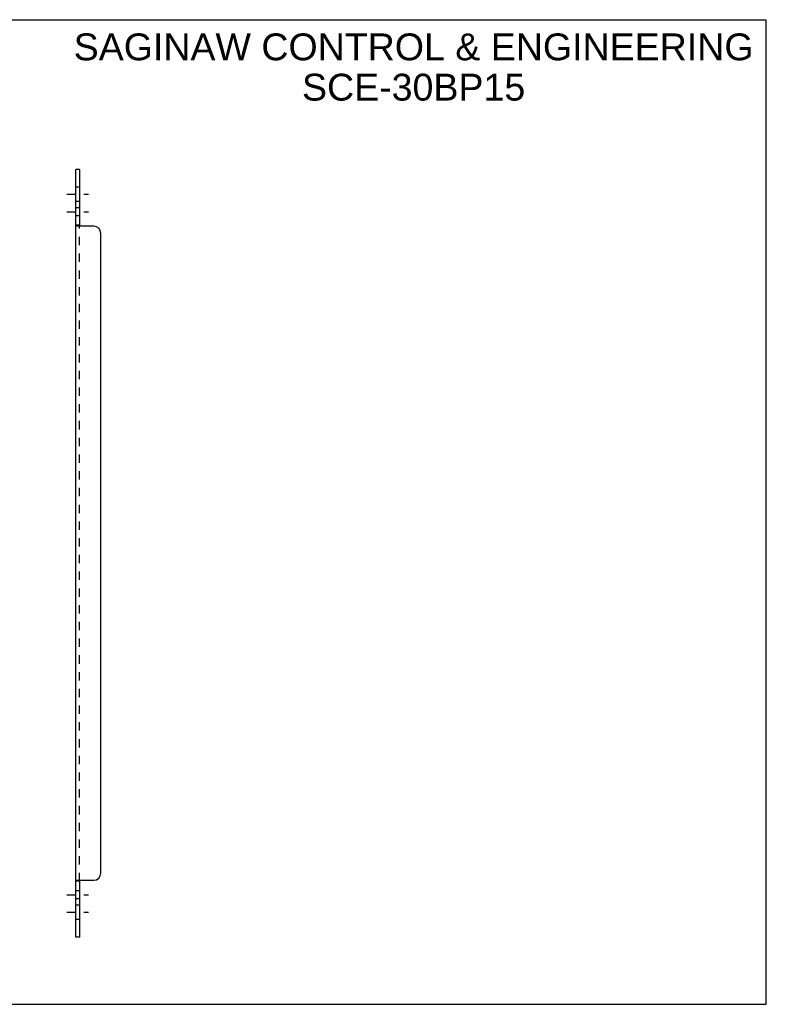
# Model space of a CAD drawing. Header units: inches. Extents: x 0 to 53.5, y 0 to 34.6.
# Tile 2 of 2: x 27.3 to 53.5, y 0 to 34.6. Entities that reach past the tile are written whole.
import ezdxf

# ---------------------------------------------------------------- set-up
doc = ezdxf.new("R2010")
doc.units = ezdxf.units.IN
doc.header["$LTSCALE"] = 2.943099
doc.header["$MEASUREMENT"] = 0
doc.linetypes.add('DASHED', pattern=[0.2, 0.1, -0.1])
doc.linetypes.add('HIDDEN', pattern=[0.2, 0.1, -0.1])
doc.layers.get('0').update_dxf_attribs({"linetype": 'CONTINUOUS'})
doc.layers.add('DEFAULT_2', color=8, linetype='HIDDEN')
doc.layers.add('DIMENSIONS', color=7, linetype='CONTINUOUS')
doc.styles.get("Standard").update_dxf_attribs({"font": 'arial.ttf'})

msp = doc.modelspace()

# ---------------------------------------------------------------- linework, layer by layer
at = {"color": 7, "linetype": 'Continuous'}
for p, q in [((0, 34.625), (53.511, 34.625)), ((53.511, 0), (53.511, 34.625)), ((29.374, 29.361), (29.249, 29.361)), ((29.374, 29.361), (29.374, 27.396)), ((29.374, 27.396), (29.249, 27.396)), ((29.374, 4.326), (29.249, 4.326)), ((29.374, 4.326), (29.374, 2.361)), ((29.374, 2.361), (29.249, 2.361)), ((0, 0), (53.511, 0))]:
    msp.add_line(p, q, dxfattribs=at)
at = {"color": 3, "linetype": 'Continuous'}
for p, q in [((29.249, 2.361), (29.249, 29.361)), ((29.874, 27.361), (29.303, 27.361)), ((30.124, 4.611), (30.124, 27.111)), ((29.283, 4.35), (29.274, 4.347)), ((29.303, 4.361), (29.874, 4.361))]:
    msp.add_line(p, q, dxfattribs=at)
at = {"color": 2, "linetype": 'DASHED'}
for p, q in [((28.934, 28.486), (29.688, 28.486)), ((28.934, 27.867), (29.688, 27.867)), ((28.934, 3.855), (29.688, 3.855)), ((28.934, 3.236), (29.688, 3.236))]:
    msp.add_line(p, q, dxfattribs=at)
at = {"color": 3, "linetype": 'Continuous'}
for points in [[(29.283, 27.371), (29.274, 27.375), (29.271, 27.377), (29.268, 27.378), (29.265, 27.379), (29.262, 27.381), (29.26, 27.382), (29.257, 27.384), (29.255, 27.385), (29.253, 27.387), (29.252, 27.388), (29.251, 27.39), (29.25, 27.391), (29.249, 27.393), (29.249, 27.394), (29.249, 27.395), (29.249, 27.396)], [(29.303, 27.361), (29.301, 27.362), (29.299, 27.363), (29.297, 27.365), (29.295, 27.366), (29.292, 27.367), (29.289, 27.369), (29.286, 27.37), (29.283, 27.371)], [(29.274, 4.347), (29.271, 4.345), (29.268, 4.344), (29.265, 4.343), (29.262, 4.341), (29.26, 4.34), (29.257, 4.338), (29.255, 4.337), (29.253, 4.335), (29.252, 4.333), (29.251, 4.332), (29.25, 4.33), (29.249, 4.329), (29.249, 4.328), (29.249, 4.327), (29.249, 4.326)], [(29.303, 4.361), (29.301, 4.36), (29.299, 4.358), (29.297, 4.357), (29.295, 4.356), (29.292, 4.354), (29.289, 4.353), (29.286, 4.352), (29.283, 4.35)]]:
    msp.add_lwpolyline(points, dxfattribs=at)
at = {"color": 7, "linetype": 'Continuous'}
for points in [[(29.387, 27.381), (29.384, 27.384), (29.382, 27.385), (29.381, 27.386), (29.379, 27.387), (29.378, 27.388), (29.377, 27.389), (29.376, 27.391), (29.375, 27.392), (29.374, 27.393), (29.374, 27.394), (29.374, 27.395), (29.374, 27.396)], [(29.399, 27.361), (29.399, 27.362), (29.4, 27.364), (29.4, 27.365), (29.4, 27.366), (29.399, 27.367), (29.399, 27.369), (29.399, 27.37), (29.398, 27.371), (29.397, 27.372), (29.396, 27.373), (29.395, 27.375), (29.394, 27.376), (29.393, 27.377), (29.392, 27.378), (29.39, 27.379), (29.389, 27.38), (29.387, 27.381)], [(29.384, 4.338), (29.382, 4.337), (29.381, 4.336), (29.379, 4.335), (29.378, 4.334), (29.377, 4.332), (29.376, 4.331), (29.375, 4.33), (29.374, 4.329), (29.374, 4.328), (29.374, 4.327), (29.374, 4.326)], [(29.399, 4.361), (29.399, 4.36), (29.4, 4.358), (29.4, 4.357), (29.4, 4.356), (29.399, 4.354), (29.399, 4.353), (29.399, 4.352), (29.398, 4.351), (29.397, 4.35), (29.396, 4.348), (29.395, 4.347), (29.394, 4.346), (29.393, 4.345), (29.392, 4.344), (29.39, 4.343), (29.389, 4.341), (29.387, 4.34), (29.384, 4.338)]]:
    msp.add_lwpolyline(points, dxfattribs=at)
at = {"color": 3, "linetype": 'Continuous'}
for centre, start, end in [((29.874, 27.111), 0, 90), ((29.874, 4.611), 270, 360)]:
    msp.add_arc(centre, 0.25, start, end, dxfattribs=at)
at = {"layer": 'DEFAULT_2', "color": 8, "linetype": 'HIDDEN'}
for p, q in [((29.374, 28.736), (29.249, 28.736)), ((29.374, 28.236), (29.249, 28.236)), ((29.374, 28.008), (29.249, 28.008)), ((29.374, 27.727), (29.249, 27.727)), ((29.374, 4.326), (29.374, 27.396)), ((29.374, 27.395), (29.374, 27.396)), ((29.26, 4.34), (29.257, 4.338)), ((29.374, 4.328), (29.374, 4.327)), ((29.393, 4.345), (29.392, 4.344)), ((29.399, 4.36), (29.4, 4.358)), ((29.374, 3.995), (29.249, 3.995)), ((29.374, 3.714), (29.249, 3.714)), ((29.374, 3.486), (29.249, 3.486)), ((29.374, 2.986), (29.249, 2.986))]:
    msp.add_line(p, q, dxfattribs=at)
for points in [[(29.249, 27.394), (29.249, 27.395), (29.249, 27.396)], [(29.26, 27.382), (29.257, 27.384), (29.255, 27.385), (29.253, 27.387)], [(29.301, 27.362), (29.299, 27.363), (29.297, 27.365)], [(29.379, 27.387), (29.378, 27.388), (29.377, 27.389)], [(29.396, 27.373), (29.395, 27.375), (29.394, 27.376), (29.393, 27.377), (29.392, 27.378)], [(29.399, 27.362), (29.4, 27.364), (29.4, 27.365), (29.4, 27.366), (29.399, 27.367)], [(29.301, 4.36), (29.299, 4.358), (29.297, 4.357)], [(29.398, 4.351), (29.397, 4.35), (29.396, 4.348)]]:
    msp.add_lwpolyline(points, dxfattribs=at)

# ---------------------------------------------------------------- texts
at = {"layer": 'DIMENSIONS', "color": 2, "linetype": 'Continuous', "insert": (41.117, 34.141), "char_height": 0.94431, "width": 23.84997, "attachment_point": 2, "line_spacing_factor": 0.9}
msp.add_mtext('SAGINAW CONTROL & ENGINEERING\\PSCE-30BP15', dxfattribs=at)

doc.saveas('drawing.dxf')
